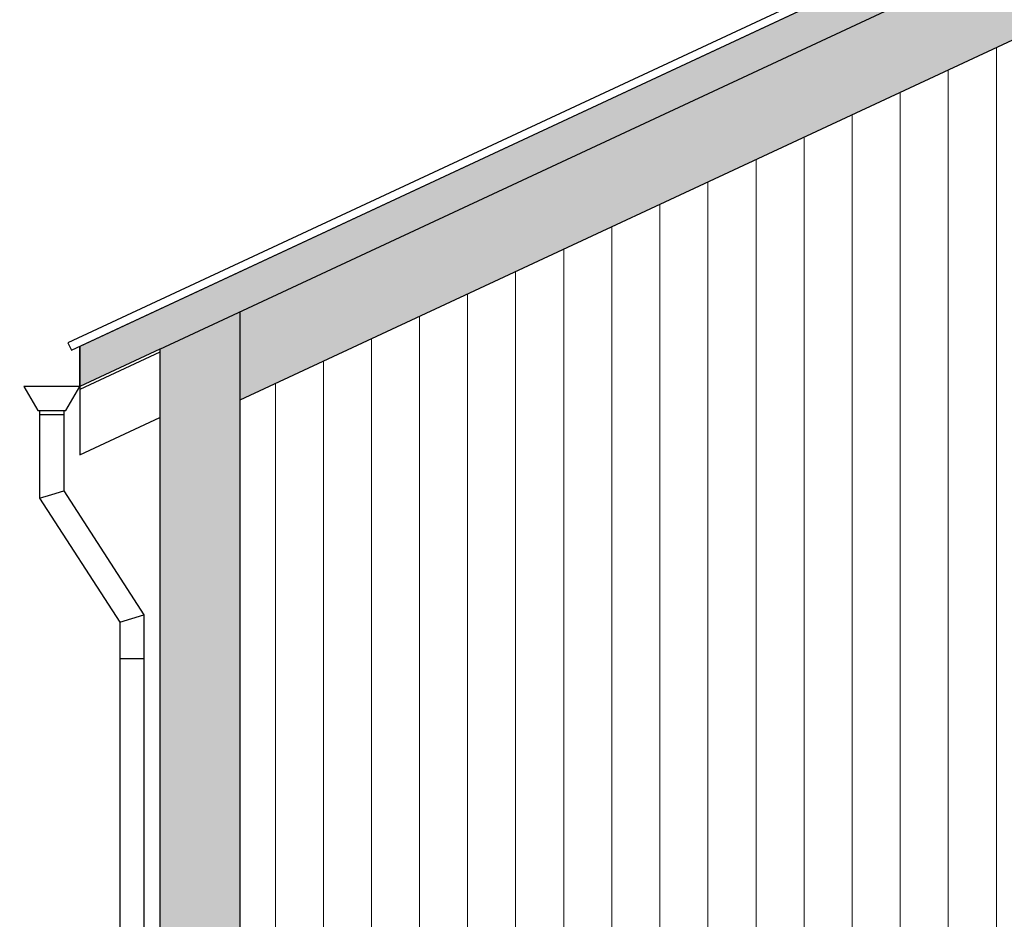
# Model space of a CAD drawing. Header units: millimetres. Extents: x 136716 to 165336, y 71818 to 82974.
# Tile 2 of 14: x 138238 to 140696, y 78280 to 80527. Entities that reach past the tile are written whole.
import ezdxf

# ---------------------------------------------------------------- set-up
doc = ezdxf.new("R2010")
doc.units = ezdxf.units.MM
doc.header["$LTSCALE"] = 0.5
doc.header["$MEASUREMENT"] = 0
doc.linetypes.add('PLINE', pattern=[0])
for name, color, linetype in [('23-- Yttervegger (Skravur)(Nye konstruksjoner)', 7, 'Continuous'), ('23-- Yttervegger(Nye konstruksjoner)', 7, 'Continuous'), ('26-- Yttertak (Skravur)(Nye konstruksjoner)', 7, 'Continuous'), ('26-- Yttertak(Nye konstruksjoner)', 7, 'Continuous'), ('265- Gesimser_ takrenner og nedløp(Nye konstruksjoner)', 7, 'Continuous'), ('315- Utstyr for sanitærinstallasjoner(Nye konstruksjoner)', 7, 'Continuous'), ('842-M___1_100 Målsetting bygning(Nye konstruksjoner)', 7, 'Continuous'), ('842-M___1_50 Målsetting bygning(Nye konstruksjoner)', 7, 'Continuous')]:
    doc.layers.add(name, color=color, linetype=linetype)
doc.layers.add('235- Utvendig kledning og overflate(Nye konstruksjoner)', color=7, linetype='Continuous', lineweight=0)
doc.styles.add('GENERATED_STYLE_1', font='arial.ttf')
doc.dimstyles.new('GENERATED_STYLE__1', dxfattribs={"dimtxt": 150, "dimasz": 190, "dimexe": 0.18, "dimexo": 0.0625, "dimgap": 0, "dimtad": 1, "dimtih": 1, "dimtoh": 1, "dimdec": 0, "dimzin": 0, "dimdsep": 46, "dimtxsty": 'GENERATED_STYLE_1', "dimblk": 'ARROWHEAD_6', "dimblk1": 'ARROWHEAD_6', "dimblk2": 'ARROWHEAD_6', "dimcen": 0.09, "dimse1": 1, "dimse2": 1, "dimclrd": 256, "dimclre": 256, "dimclrt": 256, "dimadec": 1, "dimazin": 0, "dimtfac": 1, "dimtdec": 4, "dimtmove": 0, "dimatfit": 3, "dimfxl": 1, "dimtolj": 1, "dimtzin": 0, "dimarcsym": 0})
doc.dimstyles.new('GENERATED_STYLE__2', dxfattribs={"dimtxt": 150, "dimasz": 183.574879, "dimexe": 0.18, "dimexo": 40, "dimgap": 0, "dimtad": 1, "dimtih": 1, "dimtoh": 1, "dimdec": 0, "dimzin": 0, "dimdsep": 46, "dimtxsty": 'GENERATED_STYLE_1', "dimblk": 'ARROWHEAD_5', "dimblk1": 'ARROWHEAD_5', "dimblk2": 'ARROWHEAD_5', "dimcen": 0.09, "dimclrd": 256, "dimclre": 256, "dimclrt": 256, "dimadec": 1, "dimazin": 0, "dimtfac": 1, "dimtdec": 4, "dimtmove": 0, "dimatfit": 3, "dimfxl": 1, "dimtolj": 1, "dimtzin": 0, "dimarcsym": 0})

# ---------------------------------------------------------------- blocks, each defined once
blk = doc.blocks.new('*X5')
at = {"layer": '235- Utvendig kledning og overflate(Nye konstruksjoner)', "linetype": 'PLINE'}
for p, q in [((140676.4, 80457.5), (140676.4, 80002.7)), ((140676.4, 80000), (140676.4, 80457.5)), ((140556.4, 80401.5), (140556.4, 80002.7)), ((140556.4, 80000), (140556.4, 80401.5)), ((140436.4, 80345.6), (140436.4, 80002.7)), ((140436.4, 80000), (140436.4, 80345.6)), ((140316.4, 80289.6), (140316.4, 80002.7)), ((140316.4, 80000), (140316.4, 80289.6)), ((140196.3, 80233.6), (140196.3, 80002.7)), ((140196.3, 80000), (140196.3, 80233.6)), ((140076.3, 80177.6), (140076.3, 80002.7)), ((140076.3, 80000), (140076.3, 80177.6)), ((139956.3, 80121.7), (139956.3, 80002.7)), ((139956.3, 80000), (139956.3, 80121.7)), ((139836.2, 80065.7), (139836.2, 80002.7)), ((139836.2, 80000), (139836.2, 80065.7)), ((139716.2, 80009.7), (139716.2, 80002.7)), ((139716.2, 80000), (139716.2, 80009.7)), ((139716.2, 80002.7), (139716.2, 77497.4)), ((139836.2, 80002.7), (139836.2, 77497.4)), ((139956.3, 80002.7), (139956.3, 77497.4)), ((140076.3, 80002.7), (140076.3, 77497.4)), ((140196.3, 80002.7), (140196.3, 77497.4)), ((140316.4, 80002.7), (140316.4, 77497.4)), ((140436.4, 80002.7), (140436.4, 77497.4)), ((140556.4, 80002.7), (140556.4, 77497.4)), ((140676.4, 80002.7), (140676.4, 77497.4)), ((139716.2, 77497.4), (139716.2, 80000)), ((139836.2, 77497.4), (139836.2, 80000)), ((139956.3, 77497.4), (139956.3, 80000)), ((140076.3, 77497.4), (140076.3, 80000)), ((140196.3, 77497.4), (140196.3, 80000)), ((140316.4, 77497.4), (140316.4, 80000)), ((140436.4, 77497.4), (140436.4, 80000)), ((140556.4, 77497.4), (140556.4, 80000)), ((140676.4, 77497.4), (140676.4, 80000)), ((139596.2, 79953.8), (139596.2, 77497.4)), ((139596.2, 77497.4), (139596.2, 79953.8)), ((139476.1, 79897.8), (139476.1, 77497.4)), ((139476.1, 77497.4), (139476.1, 79897.8)), ((139356.1, 79841.8), (139356.1, 77497.4)), ((139356.1, 77497.4), (139356.1, 79841.8)), ((139236.1, 79785.8), (139236.1, 77497.4)), ((139236.1, 77497.4), (139236.1, 79785.8)), ((139116, 79729.9), (139116, 77497.4)), ((139116, 77497.4), (139116, 79729.9)), ((138996, 79673.9), (138996, 77497.4)), ((138996, 77497.4), (138996, 79673.9)), ((138876, 79617.9), (138876, 77497.4)), ((138876, 77497.4), (138876, 79617.9))]:
    blk.add_line(p, q, dxfattribs=at)
blk = doc.blocks.new('*D7')
at = {"layer": '842-M___1_100 Målsetting bygning(Nye konstruksjoner)', "linetype": 'PLINE'}
for p, q in [((138587.7, 81808.8), (138587.7, 82183.8)), ((143787.6, 81808.8), (143787.6, 82183.8)), ((138687.7, 82096.3), (138487.7, 81896.3)), ((143687.6, 81896.3), (143887.6, 82096.3)), ((138437.7, 81996.3), (138587.7, 81996.3)), ((138587.7, 81996.3), (143787.6, 81996.3)), ((143787.6, 81996.3), (143937.6, 81996.3))]:
    blk.add_line(p, q, dxfattribs=at)
at = {"layer": '842-M___1_100 Målsetting bygning(Nye konstruksjoner)', "insert": (140930.3, 82026.3), "char_height": 150, "attachment_point": 7, "style": 'GENERATED_STYLE_1'}
blk.add_mtext('\\A1;{\\pql;\\fArial|b0|i0|c0|p0;\\W1.000000;5\xa0200}', dxfattribs=at)
blk = doc.blocks.new('ARROWHEAD_6')
at = {"linetype": 'Continuous'}
for p, q in [((-0.5, -0.5), (0.5, 0.5)), ((0, 0), (-1, 0))]:
    blk.add_line(p, q, dxfattribs=at)
blk = doc.blocks.new('*D9')
at = {"layer": '842-M___1_100 Målsetting bygning(Nye konstruksjoner)', "linetype": 'PLINE'}
for p, q in [((138387.7, 82308.8), (138387.7, 82683.8)), ((143987.6, 82308.8), (143987.6, 82683.8)), ((138487.7, 82596.3), (138287.7, 82396.3)), ((143887.6, 82396.3), (144087.6, 82596.3)), ((138237.7, 82496.3), (138387.7, 82496.3)), ((138387.7, 82496.3), (143987.6, 82496.3)), ((143987.6, 82496.3), (144137.6, 82496.3))]:
    blk.add_line(p, q, dxfattribs=at)
at = {"layer": '842-M___1_100 Målsetting bygning(Nye konstruksjoner)', "insert": (140930.3, 82526.3), "char_height": 150, "attachment_point": 7, "style": 'GENERATED_STYLE_1'}
blk.add_mtext('\\A1;{\\pql;\\fArial|b0|i0|c0|p0;\\W1.000000;5\xa0600}', dxfattribs=at)
blk = doc.blocks.new('*D10')
at = {"layer": '842-M___1_50 Målsetting bygning(Nye konstruksjoner)', "linetype": 'Continuous'}
for points in [[(140584.2, 81296.3), (140548.8, 81106.4), (140648.5, 81114.2)], [(140696.9, 80787.7), (140678.2, 80980), (140584.6, 80944.9)]]:
    blk.add_hatch(color=256, dxfattribs=at).paths.add_polyline_path(points)
at = {"layer": '842-M___1_50 Målsetting bygning(Nye konstruksjoner)', "linetype": 'PLINE'}
for p, q in [((140584.2, 81296.3), (140548.8, 81106.4)), ((140584.2, 81296.3), (140648.5, 81114.2)), ((140648.5, 81114.2), (140548.8, 81106.4)), ((140584.6, 80944.9), (140678.2, 80980)), ((140696.9, 80787.7), (140678.2, 80980)), ((140696.9, 80787.7), (140584.6, 80944.9))]:
    blk.add_line(p, q, dxfattribs=at)
blk.add_arc((141787.7, 81296.3), 1203.5, 188.8927, 196.1073, dxfattribs=at)
at = {"layer": '842-M___1_50 Målsetting bygning(Nye konstruksjoner)', "insert": (139983.6, 80928.4), "char_height": 150, "attachment_point": 7, "style": 'GENERATED_STYLE_1'}
blk.add_mtext('\\A1;{\\pql;\\fArial|b0|i0|c0|p0;\\W1.000000;25,0°}', dxfattribs=at)
blk = doc.blocks.new('ARROWHEAD_5')
at = {"linetype": 'Continuous'}
blk.add_hatch(color=256, dxfattribs=at).paths.add_polyline_path([(-1, 0.2679), (0, 0), (-1, -0.2679)])
blk.add_line((0, 0), (-1, 0), dxfattribs=at)

msp = doc.modelspace()

# ---------------------------------------------------------------- hatches: boundary and pattern name
at = {"layer": '23-- Yttervegger (Skravur)(Nye konstruksjoner)', "linetype": 'Continuous'}
msp.add_hatch(color=256, dxfattribs=at).paths.add_polyline_path([(138787.7, 77497.4), (138787.7, 79797.4), (138587.7, 79704.2), (138587.7, 77497.4)])
at = {"layer": '26-- Yttertak (Skravur)(Nye konstruksjoner)', "linetype": 'Continuous'}
for points in [[(138387.7, 79610.9), (141787.7, 81196.3), (141787.7, 81296.3), (138387.7, 79710.9)], [(138787.7, 79576.8), (141787.7, 80975.7), (141787.7, 81196.3), (138787.7, 79797.4)]]:
    msp.add_hatch(color=256, dxfattribs=at).paths.add_polyline_path(points)

# ---------------------------------------------------------------- linework, layer by layer
at = {"layer": '23-- Yttervegger(Nye konstruksjoner)', "linetype": 'PLINE'}
for p, q in [((138787.7, 79797.4), (138787.7, 77497.4)), ((138587.7, 79704.2), (138587.7, 77497.4))]:
    msp.add_line(p, q, dxfattribs=at)
at = {"layer": '26-- Yttertak(Nye konstruksjoner)', "linetype": 'PLINE'}
for p, q in [((141787.7, 81296.3), (138387.7, 79710.9)), ((141787.7, 80975.7), (138787.7, 79576.8)), ((138787.7, 79797.4), (138787.7, 79797.4)), ((138787.7, 79797.4), (138787.7, 79576.8)), ((138387.7, 79610.9), (138387.7, 79710.9)), ((138387.7, 79710.9), (138387.7, 79610.9)), ((138587.7, 79704.2), (138387.7, 79610.9))]:
    msp.add_line(p, q, dxfattribs=at)
at = {"layer": '265- Gesimser_ takrenner og nedløp(Nye konstruksjoner)', "linetype": 'PLINE'}
for p, q in [((141787.6, 81318.8), (138358.2, 79719.6)), ((138366.7, 79701.5), (141787.6, 81296.7)), ((138358.2, 79719.6), (138366.7, 79701.5)), ((138387.5, 79711.2), (138387.5, 79610.9)), ((138587.7, 79696.4), (138387.5, 79603.1)), ((138247.7, 79610.9), (138282.7, 79550.3)), ((138317.7, 79610.9), (138247.7, 79610.9)), ((138247.7, 79610.9), (138282.7, 79550.3)), ((138387.7, 79610.9), (138317.7, 79610.9)), ((138352.7, 79550.3), (138387.7, 79610.9)), ((138352.7, 79550.3), (138387.7, 79610.9)), ((138387.5, 79610.7), (138387.5, 79603.1)), ((138387.5, 79603.1), (138387.5, 79439.8)), ((138282.7, 79550.3), (138282.7, 79550.3)), ((138282.7, 79550.3), (138352.7, 79550.3)), ((138287.4, 79550.3), (138287.4, 79540.9)), ((138287.4, 79540.9), (138317.7, 79540.9)), ((138287.4, 79540.9), (138287.4, 79332)), ((138317.7, 79540.9), (138348, 79540.9)), ((138348, 79550.3), (138348, 79540.9)), ((138348, 79540.9), (138348, 79349.8)), ((138387.5, 79439.8), (138587.7, 79533.1)), ((138287.4, 79332), (138317.7, 79340.9)), ((138317.7, 79340.9), (138348, 79349.8)), ((138348, 79349.8), (138548, 79040.3)), ((138287.4, 79332), (138487.4, 79022.4)), ((138487.4, 79022.4), (138517.7, 79031.4)), ((138487.4, 79022.4), (138487.4, 78931.4)), ((138517.7, 79031.4), (138548, 79040.3)), ((138548, 79040.3), (138548, 78931.4)), ((138487.4, 78931.4), (138487.4, 77122.8)), ((138487.4, 78931.4), (138517.7, 78931.4)), ((138517.7, 78931.4), (138548, 78931.4)), ((138548, 78931.4), (138548, 77122.8))]:
    msp.add_line(p, q, dxfattribs=at)
at = {"layer": '315- Utstyr for sanitærinstallasjoner(Nye konstruksjoner)', "linetype": 'PLINE'}
msp.add_line((138587.7, 79704.2), (141787.7, 81196.3), dxfattribs=at)

# ---------------------------------------------------------------- block references
at = {"layer": '23-- Yttervegger(Nye konstruksjoner)'}
msp.add_blockref('*X5', (0, 0), dxfattribs=at)

# ---------------------------------------------------------------- dimensions: what is measured, and where the dimension line sits
at = {"layer": '842-M___1_100 Målsetting bygning(Nye konstruksjoner)', "linetype": 'Continuous'}
for base, p1, p2, picture, middle in [((143987.6, 82496.3), (138387.7, 79710.9), (143987.6, 80270.5), '*D9', (141187.6, 82601.3)), ((143787.6, 81996.3), (138587.7, 79704.2), (143787.6, 80263.7), '*D7', (141187.6, 82101.3))]:
    dim = msp.add_linear_dim(base=base, p1=p1, p2=p2, dimstyle='GENERATED_STYLE__1', dxfattribs=at)
    dim.commit()
    dim.dimension.update_dxf_attribs({"geometry": picture, "text_midpoint": middle, "dimtype": 160})
at = {"layer": '842-M___1_50 Målsetting bygning(Nye konstruksjoner)', "linetype": 'Continuous'}
dim = msp.add_angular_dim_3p(base=(140612.7, 81035.9), center=(141787.7, 81296.3), p1=(138387.7, 79710.9), p2=(139970.1, 81296.3), dimstyle='GENERATED_STYLE__2', dxfattribs=at)
dim.commit()
dim.dimension.update_dxf_attribs({"geometry": '*D10', "text_midpoint": (140217.7, 81003.4), "dimtype": 165})

doc.saveas('drawing.dxf')
